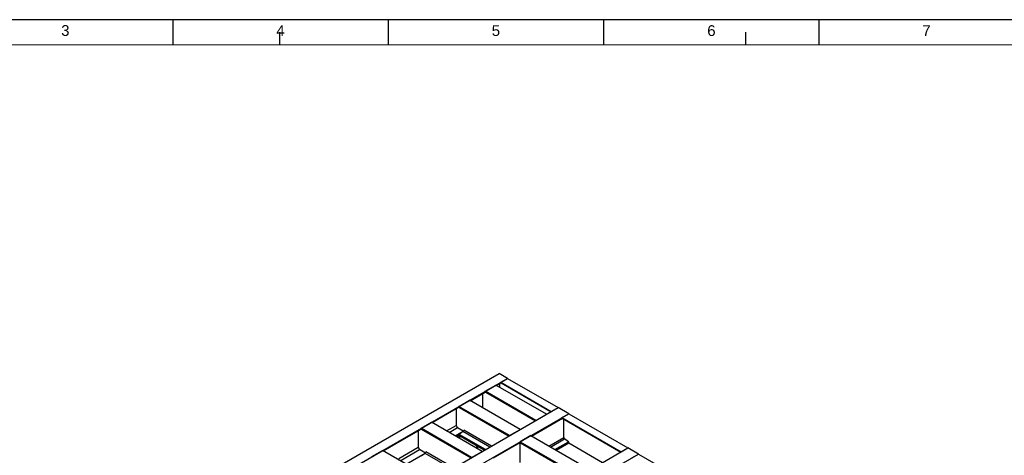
# Model space of a CAD drawing. Header units: millimetres. Extents: x 0 to 25230, y 0 to 17820.
# Tile 99 of 214: x 4123 to 12363, y 14172 to 17820. Entities that reach past the tile are written whole.
import ezdxf

# ---------------------------------------------------------------- set-up
doc = ezdxf.new("R2010")
doc.units = ezdxf.units.MM
doc.linetypes.add('SLD-Sólida', pattern=[0])
doc.layers.add('DETALHAMENTO', color=8, linetype='SLD-Sólida')
doc.layers.add('REFERÊNCIAS', color=9, linetype='SLD-Sólida')
doc.styles.add('SLDTEXTSTYLE2', font='ARIAL.TTF')

msp = doc.modelspace()

# ---------------------------------------------------------------- linework, layer by layer
at = {"color": 7, "linetype": 'SLD-Sólida', "lineweight": 18, "ltscale": 30}
msp.add_line((750, 17610), (25020, 17610), dxfattribs=at)
at = {"layer": 'DETALHAMENTO', "color": 7, "ltscale": 30}
for p, q in [((5406.4, 17820), (3604.3, 17820)), ((7208.6, 17820), (5406.4, 17820)), ((9010.7, 17820), (7208.6, 17820)), ((10812.9, 17820), (9010.7, 17820)), ((12615, 17820), (10812.9, 17820)), ((6300, 17610), (6300, 17715)), ((10200, 17610), (10200, 17715))]:
    msp.add_line(p, q, dxfattribs=at)
at = {"layer": 'DETALHAMENTO', "color": 7, "linetype": 'SLD-Sólida', "ltscale": 30}
for p, q in [((5406.4, 17610), (5406.4, 17820)), ((7208.6, 17610), (7208.6, 17820)), ((9010.7, 17610), (9010.7, 17820)), ((10812.9, 17610), (10812.9, 17820))]:
    msp.add_line(p, q, dxfattribs=at)
at = {"layer": 'REFERÊNCIAS', "linetype": 'SLD-Sólida', "lineweight": 25, "ltscale": 30}
for p, q in [((3580.5, 12227.8), (8134.3, 14856.6)), ((8205, 14815.8), (8134.3, 14856.6)), ((3651.2, 12187), (8205, 14815.8)), ((8019.1, 14708.5), (8107.5, 14759.5)), ((8531.3, 14514.9), (8107.5, 14759.5)), ((8111.4, 14757.3), (8149.5, 14779.3)), ((8113.7, 14755.9), (8151.9, 14777.9)), ((8141.3, 14740), (8141.3, 14771.8)), ((8148.4, 14783.2), (8205, 14815.8)), ((8148.4, 14783.2), (8571.9, 14538.7)), ((8148.4, 14783.2), (8148.4, 14781.1)), ((8148.4, 14781.1), (8570.4, 14537.5)), ((8149.1, 14779.5), (8569.4, 14536.9)), ((8151.9, 14777.9), (8569.4, 14536.9)), ((8205, 14815.8), (8628.5, 14571.3)), ((7891.1, 14630.1), (8019.1, 14704)), ((7893.4, 14628.7), (8019.2, 14701.3)), ((7995.8, 14687.8), (7995.8, 14569.6)), ((8442.9, 14463.9), (8019.1, 14708.5)), ((8019.1, 14708.5), (8019.1, 14702)), ((8437.3, 14460.6), (8019.1, 14702)), ((8019.8, 14700.4), (8436.2, 14460)), ((7798.7, 14581.3), (7887.1, 14632.3)), ((8310.9, 14387.7), (7887.1, 14632.3)), ((4075, 11942.3), (8628.8, 14571.2)), ((4163.4, 11891.3), (8717.2, 14520.1)), ((7573.6, 14446.8), (7798.7, 14576.8)), ((7575.9, 14445.4), (7798.8, 14574.1)), ((7775.5, 14560.6), (7775.5, 14422.5)), ((8222.5, 14336.7), (7798.7, 14581.3)), ((7798.7, 14581.3), (7798.7, 14574.9)), ((8216.9, 14333.4), (7798.7, 14574.9)), ((7799.5, 14573.2), (8215.9, 14332.8)), ((8442.9, 14463.9), (8531.3, 14514.9)), ((8571.9, 14538.7), (8628.5, 14571.3)), ((8571.9, 14538.3), (8571.9, 14538.7)), ((8628.5, 14571), (8628.5, 14571.3)), ((8717.2, 14520.1), (8628.8, 14571.2)), ((8660.6, 14487.5), (8717.2, 14520.1)), ((8717.2, 14520.1), (9213.5, 14233.6)), ((7481.3, 14398), (7569.6, 14449)), ((7993.4, 14204.4), (7569.6, 14449)), ((7695.5, 14376.4), (7775.5, 14422.6)), ((7775.5, 14422.5), (7786.8, 14403)), ((8404.9, 14333.4), (8663.4, 14482.6)), ((8405.9, 14332.8), (8664.4, 14482)), ((8660.6, 14487.5), (9157, 14200.9)), ((8660.6, 14487.5), (8660.6, 14485.4)), ((8660.6, 14485.4), (9155.2, 14199.9)), ((8661.3, 14483.8), (9154.2, 14199.3)), ((8673.3, 14476.9), (9154.2, 14199.3)), ((8676.8, 14321.7), (8676.8, 14474.9)), ((7163.4, 14210), (7481.3, 14393.5)), ((7165.8, 14208.7), (7481.3, 14390.8)), ((7458, 14377.4), (7458, 14239.3)), ((7481.3, 14398), (7481.3, 14391.6)), ((7905, 14153.4), (7481.3, 14398)), ((7899.5, 14150.1), (7481.3, 14391.6)), ((7482, 14389.9), (7898.4, 14149.5)), ((7717.7, 14363.6), (7786.6, 14403.3)), ((7766.8, 14335.2), (7833.7, 14373.8)), ((7777.9, 14328.8), (7798.7, 14340.9)), ((7835.2, 14372.9), (7786.8, 14403)), ((7798.7, 14342.8), (7798.7, 14336.3)), ((8016, 14217.4), (7798.7, 14342.8)), ((7832.5, 14370.3), (7800.9, 14346.9)), ((8020.6, 14220.1), (7800.9, 14346.9)), ((8056.7, 14240.9), (7832.5, 14370.3)), ((8070.8, 14249.1), (7839.1, 14382.8)), ((8222.5, 14336.7), (8310.9, 14387.7)), ((7781.8, 14326.6), (7798.7, 14336.3)), ((7783.6, 14325.5), (7800.6, 14335.3)), ((7794.6, 14319.2), (7811.5, 14329)), ((8010.4, 14214.2), (7798.7, 14336.3)), ((8087.4, 14150.1), (8310.9, 14279.2)), ((8088.5, 14149.5), (8311.1, 14278.1)), ((8399.3, 14336.7), (8310.9, 14285.6)), ((8310.9, 14279.2), (8310.9, 14285.6)), ((8310.9, 14285.6), (8807.3, 13999.1)), ((8310.9, 14279.2), (8801.7, 13995.8)), ((8310.9, 14110.5), (8310.9, 14278)), ((8311.7, 14277.5), (8800.7, 13995.2)), ((8399.3, 14336.7), (8895.7, 14050.1)), ((8551, 14249.1), (8676.8, 14321.7)), ((8565.2, 14240.9), (8683.4, 14309.1)), ((8601.2, 14220.1), (8715, 14285.8)), ((8605.9, 14217.4), (8717.2, 14281.6)), ((8611.5, 14214.2), (8717.2, 14275.2)), ((8715, 14285.8), (8683.4, 14309.1)), ((8717.2, 14275.2), (8717.2, 14281.6)), ((8717.2, 14275.2), (9001.4, 14111.1)), ((4659.8, 11604.8), (9213.5, 14233.6)), ((4748.2, 11553.7), (9301.9, 14182.6)), ((7071.1, 14161.3), (7159.5, 14212.3)), ((7583.3, 13967.6), (7159.5, 14212.3)), ((7295.8, 14145.6), (7458, 14239.3)), ((7307.6, 14126.8), (7469.1, 14220.1)), ((7356.7, 14098.5), (7516.2, 14190.6)), ((7458, 14239.3), (7469.3, 14219.7)), ((7517.7, 14189.6), (7469.3, 14219.7)), ((7515.1, 14187), (7483.4, 14163.6)), ((7739.2, 14057.6), (7515.1, 14187)), ((7753.3, 14065.8), (7521.6, 14199.6)), ((7905, 14153.4), (7993.4, 14204.4)), ((7946.1, 14251.3), (7945.5, 14232.1)), ((7953.9, 14246.8), (7953.9, 14227.2)), ((9157, 14200.9), (9213.5, 14233.6)), ((9301.9, 14182.6), (9213.5, 14233.6)), ((9245.4, 14149.9), (9301.9, 14182.6)), ((9301.9, 14182.6), (9852.7, 13864.6))]:
    msp.add_line(p, q, dxfattribs=at)
at = {"layer": 'REFERÊNCIAS', "linetype": 'SLD-Sólida', "lineweight": 25, "ltscale": 30, "flags": 128}
msp.add_lwpolyline([(8673.3, 14476.9), (8673.3, 14476.9), (8673.1, 14477)], dxfattribs=at)
at = {"layer": 'REFERÊNCIAS', "linetype": 'SLD-Sólida', "lineweight": 25, "ltscale": 900}
for centre, radius, start, end in [((8150.1, 14780.9), 1.68, 172.74417, 235.94365), ((8020.8, 14701.8), 1.74, 173.31666, 235.37116), ((7800.5, 14574.6), 1.74, 173.31666, 235.37116), ((8662.3, 14485.2), 1.68, 172.74417, 235.94365), ((7483, 14391.4), 1.74, 173.31666, 235.37116), ((7804.3, 14342.5), 5.56, 127.4869, 177.12555), ((7822.3, 14383.7), 16.9, 307.4869, 357.12555), ((8312.6, 14279), 1.74, 173.31666, 235.37116), ((8693.6, 14322.5), 16.9, 182.87445, 232.5131), ((8711.6, 14281.4), 5.56, 2.87445, 52.5131), ((7504.8, 14200.4), 16.9, 307.4869, 357.12555)]:
    msp.add_arc(centre, radius, start, end, dxfattribs=at)

# ---------------------------------------------------------------- texts
at = {"layer": 'DETALHAMENTO', "color": 7, "ltscale": 30, "char_height": 90, "attachment_point": 1, "style": 'SLDTEXTSTYLE2'}
for s, insert in [('3', (4470.1, 17774.2)), ('4', (6270.9, 17773.6)), ('5', (8073.1, 17773.6)), ('6', (9876.7, 17773.3)), ('7', (11676.5, 17773.3))]:
    msp.add_mtext(s, dxfattribs=dict(at, insert=insert))

doc.saveas('drawing.dxf')
